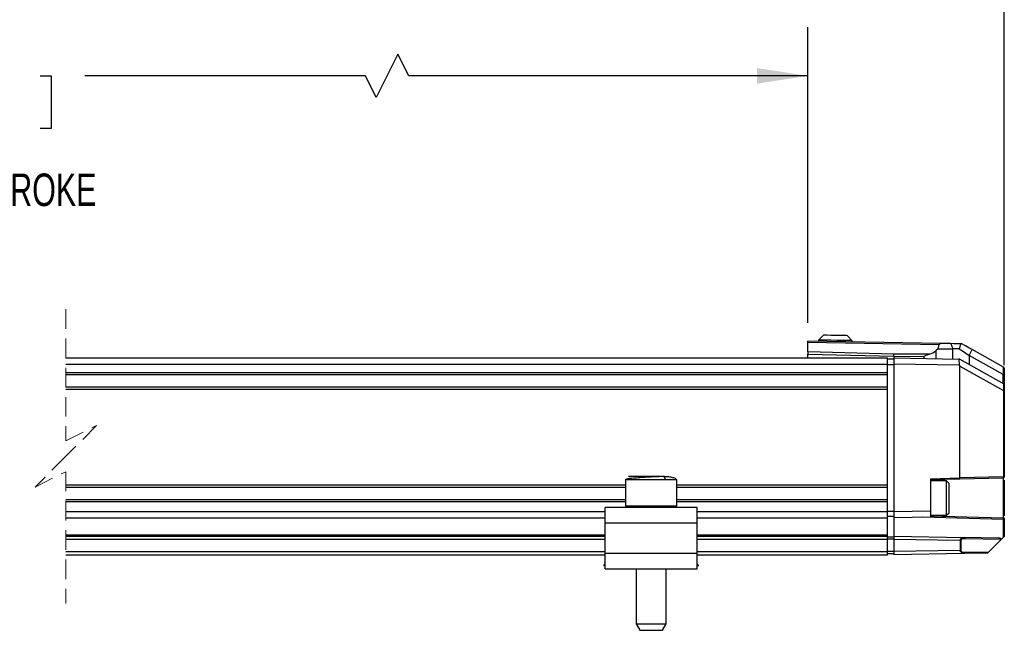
# Model space of a CAD drawing. Header units: millimetres. Extents: x 16 to 683, y 16 to 524.
# Tile 4 of 11: x 331 to 491, y 237 to 336. Entities that reach past the tile are written whole.
import ezdxf

# ---------------------------------------------------------------- set-up
doc = ezdxf.new("R2010")
doc.units = ezdxf.units.MM
doc.header["$LTSCALE"] = 2.5
doc.linetypes.add('HIDDEN', pattern=[1.905, 1.27, -0.635])
doc.layers.add('DIMENSIONS', color=140, linetype='Continuous', lineweight=25)
doc.styles.add('SLDTEXTSTYLE0', font='TXT', dxfattribs={"width": 0.7})
doc.dimstyles.new('SLDDIMSTYLE0', dxfattribs={"dimtxt": 5.39502, "dimasz": 8.255, "dimexe": 0, "dimexo": 0.0625, "dimgap": 1.348755, "dimtad": 0, "dimtih": 1, "dimtoh": 1, "dimrnd": 1e-09, "dimzin": 12, "dimdsep": 46, "dimtxsty": 'SLDTEXTSTYLE0', "dimsah": 1, "dimcen": 0.09, "dimadec": 0, "dimazin": 3, "dimtfac": 1, "dimtofl": 0, "dimtmove": 0, "dimatfit": 3, "dimfxl": 0, "dimfrac": 2, "dimtolj": 1, "dimtzin": 12, "dimarcsym": 0})
doc.dimstyles.new('SLDDIMSTYLE3', dxfattribs={"dimtxt": 5.39502, "dimasz": 8.255, "dimexe": 0, "dimexo": 0.0625, "dimgap": 1.348755, "dimtad": 0, "dimtih": 1, "dimtoh": 1, "dimrnd": 1e-09, "dimzin": 4, "dimdsep": 46, "dimtxsty": 'SLDTEXTSTYLE0', "dimsah": 1, "dimcen": 0.09, "dimadec": 0, "dimazin": 1, "dimtfac": 1, "dimtofl": 0, "dimtmove": 0, "dimatfit": 3, "dimfxl": 0, "dimfrac": 2, "dimtolj": 1, "dimtzin": 12, "dimarcsym": 0})

# ---------------------------------------------------------------- blocks, each defined once
blk = doc.blocks.new('_D_4')
at = {"layer": 'DIMENSIONS'}
for p, q in [((231.38, 301.51), (231.38, 334.68)), ((459.18, 286.59), (459.18, 334.68)), ((392.46, 330.27), (388.93, 323.22)), ((394.23, 326.74), (392.46, 330.27)), ((231.38, 326.74), (306.35, 326.74)), ((313.66, 326.74), (311.85, 326.74)), ((311.85, 326.74), (311.85, 318.17)), ((334.18, 326.74), (335.99, 326.74)), ((335.99, 326.74), (335.99, 318.17)), ((387.17, 326.74), (341.49, 326.74)), ((388.93, 323.22), (387.17, 326.74)), ((459.18, 326.74), (394.23, 326.74)), ((311.85, 318.17), (313.66, 318.17)), ((335.99, 318.17), (334.18, 318.17))]:
    blk.add_line(p, q, dxfattribs=at)
for points in [[(231.38, 326.74), (239.64, 325.47), (239.64, 328.01)], [(459.18, 326.74), (450.93, 328.01), (450.93, 325.47)]]:
    blk.add_solid(points, dxfattribs=at)
at = {"layer": 'DIMENSIONS', "char_height": 5.292, "attachment_point": 1, "style": 'SLDTEXTSTYLE0'}
for s, insert in [('904.0', (313.66, 334.77)), ('35.59', (313.66, 324.99))]:
    blk.add_mtext(s, dxfattribs=dict(at, insert=insert))
blk = doc.blocks.new('_D_5')
at = {"layer": 'DIMENSIONS'}
for p, q in [((109.38, 283.84), (109.38, 355.69)), ((491.18, 279.66), (491.18, 355.69)), ((385.18, 351.28), (383.42, 347.75)), ((388.71, 344.22), (385.18, 351.28)), ((109.38, 347.75), (265.14, 347.75)), ((272.45, 347.75), (270.64, 347.75)), ((270.64, 347.75), (270.64, 339.17)), ((292.97, 347.75), (294.78, 347.75)), ((294.78, 347.75), (294.78, 339.17)), ((383.42, 347.75), (300.28, 347.75)), ((390.47, 347.75), (388.71, 344.22)), ((491.18, 347.75), (390.47, 347.75)), ((270.64, 339.17), (272.45, 339.17)), ((294.78, 339.17), (292.97, 339.17))]:
    blk.add_line(p, q, dxfattribs=at)
for points in [[(109.38, 347.75), (117.64, 346.48), (117.64, 349.02)], [(491.18, 347.75), (482.93, 349.02), (482.93, 346.48)]]:
    blk.add_solid(points, dxfattribs=at)
at = {"layer": 'DIMENSIONS', "char_height": 5.292, "attachment_point": 1, "style": 'SLDTEXTSTYLE0'}
for s, insert in [('1058.0', (270.2, 355.78)), ('41.65', (272.45, 346))]:
    blk.add_mtext(s, dxfattribs=dict(at, insert=insert))
blk = doc.blocks.new('_D_6')
at = {"layer": 'DIMENSIONS'}
for p, q in [((82.18, 282.34), (82.18, 379.2)), ((491.18, 279.66), (491.18, 379.2)), ((371.15, 374.79), (367.62, 367.73)), ((372.91, 371.26), (371.15, 374.79)), ((82.18, 371.26), (230.01, 371.26)), ((237.32, 371.26), (235.51, 371.26)), ((235.51, 371.26), (235.51, 362.68)), ((257.84, 371.26), (259.65, 371.26)), ((259.65, 371.26), (259.65, 362.68)), ((365.85, 371.26), (265.15, 371.26)), ((367.62, 367.73), (365.85, 371.26)), ((491.18, 371.26), (372.91, 371.26)), ((235.51, 362.68), (237.32, 362.68)), ((259.65, 362.68), (257.84, 362.68))]:
    blk.add_line(p, q, dxfattribs=at)
for points in [[(82.18, 371.26), (90.44, 369.99), (90.44, 372.53)], [(491.18, 371.26), (482.93, 372.53), (482.93, 369.99)]]:
    blk.add_solid(points, dxfattribs=at)
at = {"layer": 'DIMENSIONS', "char_height": 5.292, "attachment_point": 1, "style": 'SLDTEXTSTYLE0'}
for s, insert in [('1085.2', (235.08, 379.29)), ('42.72', (237.32, 369.51))]:
    blk.add_mtext(s, dxfattribs=dict(at, insert=insert))

msp = doc.modelspace()

# ---------------------------------------------------------------- linework, layer by layer
at = {"color": 7, "linetype": 'HIDDEN', "lineweight": 18}
for p, q in [((338.363, 288.785), (338.363, 267.348)), ((338.363, 267.348), (343.363, 269.848)), ((343.363, 269.848), (338.363, 264.848)), ((338.363, 264.848), (333.363, 259.848)), ((333.363, 259.848), (338.363, 262.348)), ((338.363, 262.348), (338.363, 240.91))]:
    msp.add_line(p, q, dxfattribs=at)
for p, q in [((461.751, 284.543), (460.937, 283.757)), ((466.436, 283.661), (465.65, 284.475)), ((480.87, 283.209), (459.184, 283.588)), ((459.184, 283.412), (459.184, 283.588)), ((459.184, 283.412), (480.554, 283.039)), ((459.184, 281.836), (459.184, 283.412)), ((460.937, 283.757), (460.934, 283.557)), ((466.433, 283.461), (466.436, 283.661)), ((480.389, 282.344), (480.069, 282.056)), ((480.389, 282.344), (480.554, 283.039)), ((480.389, 282.344), (482.816, 282.344)), ((482.487, 283.181), (480.87, 283.209)), ((482.487, 283.181), (482.816, 282.344)), ((482.816, 280.679), (482.816, 282.344)), ((483.839, 282.344), (482.816, 282.344)), ((484.281, 283.15), (484.055, 283.154)), ((485.461, 281.269), (485.972, 282.202)), ((491.041, 279.359), (485.972, 282.202)), ((338.363, 280.847), (472.184, 280.847)), ((473.184, 281.49), (459.184, 281.836)), ((459.184, 280.847), (459.184, 281.482)), ((459.184, 281.482), (473.184, 281.137)), ((472.184, 279.848), (472.184, 280.847)), ((473.184, 280.663), (472.184, 280.663)), ((479.008, 281.448), (473.184, 281.49)), ((473.184, 281.137), (473.184, 280.847)), ((473.184, 281.137), (478.085, 281.101)), ((473.184, 280.847), (483.795, 280.662)), ((473.184, 280.847), (473.184, 279.847)), ((478.085, 281.101), (478.085, 280.762)), ((480.069, 280.727), (480.069, 282.056)), ((483.795, 280.662), (483.808, 279.662)), ((483.934, 280.66), (483.795, 280.662)), ((483.934, 280.66), (491.081, 276.657)), ((485.461, 281.269), (485.461, 279.804)), ((490.987, 278.17), (485.461, 281.269)), ((338.363, 279.848), (472.184, 279.848)), ((472.184, 278.498), (472.184, 279.848)), ((473.184, 279.716), (472.184, 279.716)), ((483.808, 279.662), (473.184, 279.847)), ((473.184, 279.847), (473.184, 255.862)), ((483.808, 279.662), (483.934, 279.526)), ((483.934, 261.323), (483.934, 279.526)), ((483.934, 279.526), (491.045, 275.544)), ((491.041, 278.153), (491.041, 279.359)), ((491.082, 279.337), (491.041, 279.359)), ((491.184, 279.162), (491.184, 278.1)), ((338.363, 278.498), (472.184, 278.498)), ((338.363, 278.148), (472.184, 278.148)), ((472.184, 278.348), (472.184, 278.498)), ((472.184, 275.948), (472.184, 278.348)), ((490.987, 276.709), (490.987, 278.17)), ((491.184, 278.1), (491.184, 276.482)), ((338.363, 276.148), (472.184, 276.148)), ((338.363, 275.798), (472.184, 275.798)), ((472.184, 275.798), (472.184, 275.948)), ((472.184, 260.198), (472.184, 275.798)), ((491.081, 275.53), (491.081, 276.657)), ((491.184, 276.482), (491.184, 275.483)), ((491.045, 275.544), (491.045, 261.509)), ((491.184, 275.483), (491.184, 261.509)), ((435.666, 261.548), (429.994, 261.548)), ((479.184, 261.2), (483.934, 261.323)), ((491.045, 261.509), (483.934, 261.323)), ((491.045, 261.509), (491.184, 261.509)), ((338.363, 260.198), (429.484, 260.198)), ((338.363, 259.848), (429.484, 259.848)), ((429.484, 261.048), (429.484, 256.748)), ((435.934, 261.048), (429.484, 261.048)), ((437.876, 261.048), (435.934, 261.048)), ((437.884, 261.048), (437.876, 261.048)), ((437.884, 256.748), (437.884, 261.048)), ((437.884, 260.198), (472.184, 260.198)), ((437.884, 259.848), (472.184, 259.848)), ((472.184, 260.048), (472.184, 260.198)), ((472.184, 257.648), (472.184, 260.048)), ((479.184, 261.2), (479.184, 255.967)), ((483.906, 261.124), (479.184, 261)), ((481.784, 260.853), (479.184, 260.853)), ((482.184, 260.453), (481.784, 260.853)), ((481.784, 258.19), (481.784, 260.853)), ((482.184, 258.17), (482.184, 260.453)), ((490.989, 261.309), (483.906, 261.124)), ((490.989, 261.309), (490.989, 258.053)), ((491.184, 260.943), (491.184, 258.053)), ((481.784, 255.253), (481.784, 258.19)), ((482.184, 255.653), (482.184, 258.17)), ((338.363, 257.848), (429.484, 257.848)), ((338.363, 257.498), (429.484, 257.498)), ((441.184, 256.548), (426.184, 256.548)), ((426.184, 254.048), (426.184, 256.548)), ((435.934, 256.748), (429.484, 256.748)), ((437.884, 256.748), (435.934, 256.748)), ((437.884, 257.848), (472.184, 257.848)), ((437.884, 257.498), (472.184, 257.498)), ((441.184, 254.048), (441.184, 256.548)), ((472.184, 257.498), (472.184, 257.648)), ((472.184, 255.848), (472.184, 257.498)), ((490.989, 258.053), (490.989, 254.796)), ((491.184, 258.053), (490.989, 258.053)), ((491.184, 258.053), (491.184, 255.191)), ((338.363, 255.848), (426.184, 255.848)), ((441.184, 255.848), (472.184, 255.848)), ((473.184, 255.897), (472.184, 255.897)), ((472.184, 254.848), (472.184, 255.848)), ((473.184, 255.048), (472.184, 255.048)), ((473.184, 255.862), (479.184, 255.967)), ((473.184, 255.862), (473.184, 254.863)), ((479.184, 254.967), (473.184, 254.863)), ((490.987, 254.596), (477.934, 254.945)), ((479.184, 255.967), (479.184, 254.967)), ((479.184, 255.253), (481.784, 255.253)), ((490.989, 254.796), (479.184, 255.111)), ((481.784, 255.253), (482.184, 255.653)), ((338.363, 254.848), (426.184, 254.848)), ((426.184, 254.048), (441.184, 254.048)), ((426.184, 249.048), (426.184, 254.048)), ((441.184, 254.848), (472.184, 254.848)), ((441.184, 249.048), (441.184, 254.048)), ((472.184, 252.098), (472.184, 254.848)), ((473.184, 254.863), (473.184, 251.843)), ((490.987, 254.596), (490.987, 251.646)), ((491.184, 254.596), (490.987, 254.596)), ((491.184, 254.841), (491.184, 254.596)), ((491.184, 254.596), (491.184, 251.843)), ((338.363, 252.098), (426.184, 252.098)), ((338.363, 251.848), (426.184, 251.848)), ((441.184, 252.098), (472.184, 252.098)), ((441.184, 251.848), (472.184, 251.848)), ((472.184, 251.848), (472.184, 252.098)), ((472.184, 251.348), (472.184, 251.848)), ((473.184, 251.843), (484.667, 251.642)), ((473.184, 251.843), (473.184, 251.343)), ((338.363, 251.348), (426.184, 251.348)), ((441.184, 251.348), (472.184, 251.348)), ((473.184, 251.698), (472.184, 251.698)), ((472.184, 249.348), (472.184, 251.348)), ((473.184, 251.348), (472.184, 251.348)), ((483.998, 251.154), (473.184, 251.343)), ((473.184, 251.343), (473.184, 249.343)), ((483.998, 251.154), (483.998, 249.531)), ((484.079, 251.154), (483.998, 251.154)), ((484.079, 251.154), (484.079, 249.531)), ((490.237, 251.545), (484.667, 251.642)), ((490.68, 251.339), (484.748, 251.442)), ((490.68, 251.339), (488.652, 249.311)), ((490.716, 251.375), (490.987, 251.646)), ((338.363, 249.348), (426.184, 249.348)), ((338.363, 248.848), (426.184, 248.848)), ((441.184, 249.048), (426.184, 249.048)), ((426.184, 246.548), (426.184, 249.048)), ((441.184, 249.348), (472.184, 249.348)), ((441.184, 246.548), (441.184, 249.048)), ((441.184, 248.848), (472.184, 248.848)), ((472.184, 248.848), (472.184, 249.348)), ((473.184, 249.347), (472.184, 249.347)), ((473.184, 248.998), (472.184, 248.998)), ((483.998, 249.531), (473.184, 249.343)), ((473.184, 249.343), (473.184, 248.843)), ((484.667, 249.043), (473.184, 248.843)), ((484.079, 249.531), (483.998, 249.531)), ((488.45, 249.109), (484.667, 249.043)), ((484.748, 249.243), (488.652, 249.311)), ((425.97, 247.09), (426.184, 247.368)), ((426.184, 246.926), (425.97, 247.09)), ((441.397, 247.09), (441.184, 247.368)), ((441.397, 247.09), (441.184, 246.926)), ((426.184, 246.548), (441.184, 246.548)), ((426.763, 246.48), (426.676, 246.548)), ((426.815, 246.548), (426.763, 246.48)), ((431.234, 246.548), (431.234, 237.587)), ((436.134, 237.587), (436.134, 246.548)), ((440.605, 246.48), (440.553, 246.548)), ((440.692, 246.548), (440.605, 246.48)), ((431.234, 237.587), (431.834, 236.548)), ((431.234, 237.587), (434.996, 237.587)), ((434.996, 237.587), (436.134, 237.587)), ((435.534, 236.548), (436.134, 237.587)), ((431.834, 236.548), (432.122, 236.548)), ((432.122, 236.548), (435.534, 236.548))]:
    msp.add_line(p, q)
at = {"flags": 128}
for points in [[(465.65, 284.475), (465.502, 284.478), (465.079, 284.485), (464.447, 284.496), (463.701, 284.509), (462.954, 284.522), (462.322, 284.533), (461.899, 284.541), (461.751, 284.543), (461.751, 284.543)], [(466.436, 283.661), (466.25, 283.665), (465.719, 283.674), (464.912, 283.688), (463.94, 283.705), (462.934, 283.723), (462.03, 283.738), (461.349, 283.75), (460.984, 283.757), (460.937, 283.757)], [(484.055, 283.154), (483.492, 283.164), (482.966, 283.173), (482.487, 283.181)], [(483.839, 282.344), (484.354, 282.002), (484.9, 281.641), (485.461, 281.269)], [(485.972, 282.202), (485.407, 282.519), (484.84, 282.836), (484.281, 283.15)], [(491.184, 278.1), (491.18, 278.11), (491.171, 278.12), (491.154, 278.129), (491.133, 278.137), (491.106, 278.144), (491.075, 278.149), (491.041, 278.153)], [(491.081, 275.53), (491.111, 275.525), (491.136, 275.518), (491.156, 275.51), (491.171, 275.502), (491.181, 275.493), (491.184, 275.483)], [(490.989, 261.309), (491.001, 261.313), (491.012, 261.325), (491.022, 261.344), (491.03, 261.368), (491.037, 261.399), (491.042, 261.433), (491.044, 261.47), (491.045, 261.509)], [(491.184, 251.843), (491.18, 251.839), (491.169, 251.828), (491.151, 251.81), (491.126, 251.785), (491.097, 251.756), (491.063, 251.722), (491.026, 251.685), (490.987, 251.646)]]:
    msp.add_lwpolyline(points, dxfattribs=at)
for centre, radius, start, end in [((480.814, 282.934), 0.281, 78.53666, 157.99771), ((478.126, 284.217), 2.906, 287.6633, 311.96033), ((490.984, 279.162), 0.2, 359.98044, 60.72921), ((491.054, 278.285), 0.133, 239.64171, 264.23595), ((490.984, 276.482), 0.2, 359.99923, 60.77023), ((491.1, 275.638), 0.109, 239.67769, 260.22045), ((483.609, 261.267), 0.33, 334.34748, 9.90681), ((490.984, 261.509), 0.2, 271.51269, 359.99803), ((490.316, 251.008), 0.542, 42.51388, 98.44511), ((483.796, 258.26), 9.761, 314.84347, 315.14477), ((427.97, 309.803), 85.683, 314.89916, 315.09028)]:
    msp.add_arc(centre, radius, start, end)
for points, knots in [([(484.055, 283.154), (484.037, 283.066), (483.998, 282.885), (483.928, 282.614), (483.868, 282.433), (483.839, 282.344)], [0, 0, 0, 0, 0.3195071, 0.6620854, 1, 1, 1, 1]), ([(459.184, 281.836), (459.184, 281.81), (459.184, 281.756), (459.184, 281.671), (459.184, 281.578), (459.184, 281.514), (459.184, 281.482)], [0, 0, 0, 0, 0.2143124, 0.4588128, 0.7241059, 1, 1, 1, 1]), ([(473.184, 281.137), (473.184, 281.169), (473.184, 281.233), (473.184, 281.325), (473.184, 281.411), (473.184, 281.465), (473.184, 281.49)], [0, 0, 0, 0, 0.27589256, 0.54117624, 0.78567521, 1, 1, 1, 1]), ([(479.008, 281.448), (478.702, 281.337), (478.393, 281.225), (478.088, 281.102), (478.085, 281.101)], [0, 0, 0, 0, 0.98886699, 1, 1, 1, 1]), ([(435.666, 261.548), (435.486, 261.545), (435.064, 261.541), (434.334, 261.511), (433.423, 261.465), (432.383, 261.403), (431.331, 261.325), (430.454, 261.259), (429.955, 261.18), (429.774, 261.151)], [0, 0, 0, 0, 0.0913446, 0.2144387, 0.3711241, 0.5542729, 0.7434576, 0.9070608, 1, 1, 1, 1]), ([(437.884, 261.048), (437.809, 261.114), (437.583, 261.317), (437.026, 261.406), (436.372, 261.53), (435.898, 261.542), (435.666, 261.548)], [0, 0, 0, 0, 0.1283619, 0.3882529, 0.700783, 1, 1, 1, 1]), ([(435.666, 261.548), (435.706, 261.536), (435.801, 261.509), (435.879, 261.367), (435.926, 261.211), (435.931, 261.102), (435.934, 261.048)], [0, 0, 0, 0, 0.1943596, 0.4707332, 0.7347448, 1, 1, 1, 1]), ([(429.774, 261.151), (429.746, 261.148), (429.643, 261.136), (429.551, 261.085), (429.484, 261.048)], [0, 0, 0, 0, 0.2747274, 1, 1, 1, 1]), ([(435.934, 256.748), (435.932, 256.72), (435.929, 256.666), (435.903, 256.6), (435.867, 256.556), (435.839, 256.55), (435.827, 256.548)], [0, 0, 0, 0, 0.33821113, 0.65687117, 0.8519742, 1, 1, 1, 1]), ([(490.987, 254.596), (490.988, 254.613), (490.989, 254.644), (490.989, 254.691), (490.99, 254.731), (490.99, 254.762), (490.99, 254.781), (490.989, 254.791), (490.989, 254.796)], [0, 0, 0, 0, 0.2596125, 0.4624952, 0.7060885, 0.8539839, 0.928888, 1, 1, 1, 1]), ([(490.989, 254.796), (490.99, 254.796), (490.992, 254.796), (490.999, 254.795), (491.023, 254.793), (491.056, 254.784), (491.095, 254.764), (491.132, 254.734), (491.161, 254.693), (491.18, 254.645), (491.182, 254.613), (491.184, 254.596)], [0, 0, 0, 0, 0.0069674, 0.0205236, 0.0675452, 0.2402695, 0.3482645, 0.5001531, 0.6938228, 0.8329454, 1, 1, 1, 1]), ([(483.998, 251.154), (484.001, 251.185), (484.007, 251.25), (484.046, 251.343), (484.109, 251.432), (484.225, 251.535), (484.414, 251.626), (484.581, 251.637), (484.667, 251.642)], [0, 0, 0, 0, 0.1033171, 0.2121537, 0.3287729, 0.4553341, 0.7186609, 1, 1, 1, 1]), ([(484.748, 251.442), (484.586, 251.434), (484.392, 251.424), (484.194, 251.324), (484.129, 251.272), (484.094, 251.222), (484.081, 251.183), (484.08, 251.164), (484.079, 251.154)], [0, 0, 0, 0, 0.6072565, 0.7337183, 0.8429526, 0.9252012, 0.9628481, 1, 1, 1, 1]), ([(484.667, 251.642), (484.678, 251.638), (484.706, 251.628), (484.729, 251.578), (484.746, 251.516), (484.747, 251.468), (484.748, 251.442)], [0, 0, 0, 0, 0.1547852, 0.3764029, 0.6677137, 1, 1, 1, 1]), ([(484.667, 249.043), (484.587, 249.048), (484.441, 249.057), (484.259, 249.133), (484.132, 249.228), (484.059, 249.321), (484.019, 249.406), (484.002, 249.472), (483.999, 249.514), (483.998, 249.531)], [0, 0, 0, 0, 0.2616099, 0.4774689, 0.6362592, 0.7772552, 0.8618556, 0.9429694, 1, 1, 1, 1]), ([(484.079, 249.531), (484.08, 249.522), (484.081, 249.503), (484.094, 249.464), (484.128, 249.415), (484.192, 249.363), (484.388, 249.261), (484.585, 249.251), (484.748, 249.243)], [0, 0, 0, 0, 0.0361546, 0.0733882, 0.1564714, 0.2596109, 0.3861144, 1, 1, 1, 1]), ([(484.748, 249.243), (484.747, 249.217), (484.746, 249.169), (484.729, 249.108), (484.706, 249.057), (484.678, 249.047), (484.667, 249.043)], [0, 0, 0, 0, 0.3322852, 0.623595, 0.8452189, 1, 1, 1, 1])]:
    msp.add_open_spline(points, degree=3, knots=knots)

# ---------------------------------------------------------------- texts
at = {"layer": 'DIMENSIONS', "insert": (289.141, 310.852), "char_height": 5.29167, "attachment_point": 1, "style": 'SLDTEXTSTYLE0'}
msp.add_mtext('MECHANICAL STROKE', dxfattribs=at)

# ---------------------------------------------------------------- dimensions: what is measured, and where the dimension line sits
at = {"layer": 'DIMENSIONS'}
for base, p1, p2, text, dimstyle, picture, middle in [((491.184, 371.259), (82.182, 279.162), (491.184, 276.482), '1085.2', 'SLDDIMSTYLE0', '_D_6', (247.581, 371.259)), ((109.382, 347.748), (491.184, 276.482), (109.382, 280.662), '1058.0', 'SLDDIMSTYLE3', '_D_5', (282.707, 347.748)), ((459.184, 326.744), (231.382, 298.34), (459.184, 283.412), '904.0', 'SLDDIMSTYLE3', '_D_4', (323.921, 326.744))]:
    dim = msp.add_linear_dim(base=base, p1=p1, p2=p2, text=text, dimstyle=dimstyle, dxfattribs=at)
    dim.commit()
    dim.dimension.update_dxf_attribs({"geometry": picture, "text_midpoint": middle, "dimtype": 160})

doc.saveas('drawing.dxf')
